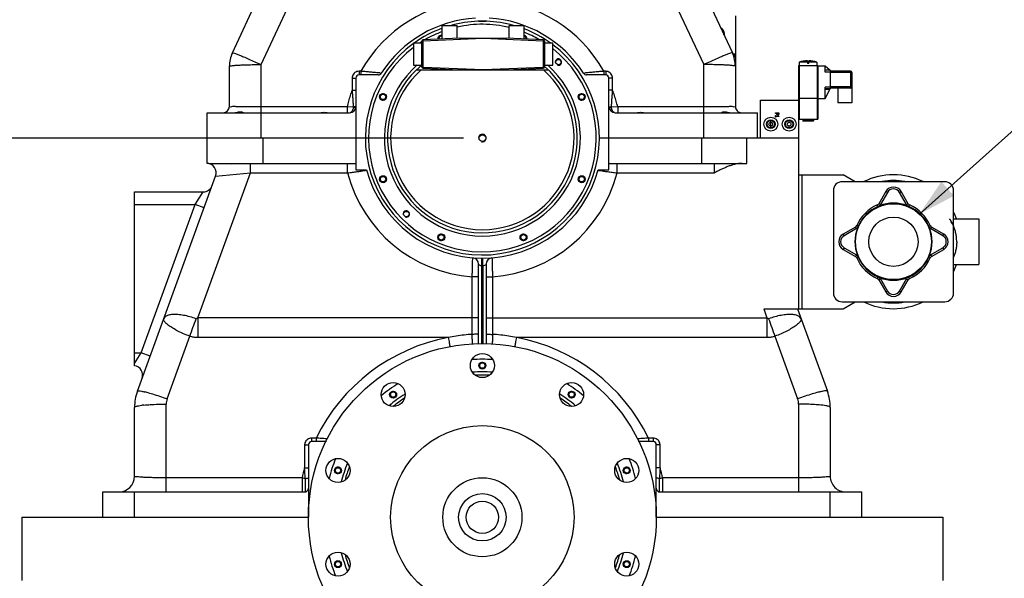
# Model space of a CAD drawing. Header units: millimetres. Extents: x 8 to 399, y 9 to 282.
# Tile 30 of 36: x 236 to 314, y 183 to 228. Entities that reach past the tile are written whole.
import ezdxf

# ---------------------------------------------------------------- set-up
doc = ezdxf.new("R2010")
doc.units = ezdxf.units.MM
doc.header["$LTSCALE"] = 23.1
doc.layers.get('0').update_dxf_attribs({"linetype": 'CONTINUOUS'})
doc.layers.add('02___PRT_ALL_AXES', color=7, linetype='CONTINUOUS')
doc.dimstyles.new('DIMSTYLE_1', dxfattribs={"dimtxt": 2.5, "dimasz": 3, "dimexe": 0.18, "dimexo": 0.0625, "dimgap": 0.09, "dimtad": 1, "dimlfac": 20, "dimdsep": 46, "dimtxsty": 'Standard', "dimblk": '_FILLED', "dimblk1": '_FILLED', "dimblk2": '_FILLED', "dimcen": 0.09, "dimadec": 0, "dimazin": 0, "dimtp": 0.01, "dimtm": 0.01, "dimtfac": 1, "dimtofl": 0, "dimtmove": 0, "dimatfit": 3, "dimldrblk": '_FILLED', "dimfxl": 0, "dimtolj": 1, "dimarcsym": 0})
doc.dimstyles.new('DIMSTYLE_2', dxfattribs={"dimtxt": 2.5, "dimasz": 3, "dimexe": 0.18, "dimexo": 0.0625, "dimgap": 0.09, "dimtad": 1, "dimdec": 0, "dimlfac": 20, "dimdsep": 46, "dimtxsty": 'Standard', "dimblk": '_FILLED', "dimblk1": '_FILLED', "dimblk2": '_FILLED', "dimcen": 0.09, "dimadec": 0, "dimazin": 0, "dimtfac": 1, "dimtdec": 0, "dimtofl": 0, "dimtmove": 0, "dimatfit": 3, "dimldrblk": '_FILLED', "dimfxl": 0, "dimtolj": 1, "dimarcsym": 0})
doc.dimstyles.get("Standard").update_dxf_attribs({"dimtxt": 2.5, "dimasz": 3, "dimexe": 0.18, "dimexo": 0.0625, "dimgap": 0.09, "dimtad": 1, "dimdsep": 46, "dimtxsty": 'Standard', "dimblk": '_FILLED', "dimblk1": '_FILLED', "dimblk2": '_FILLED', "dimcen": 0.09, "dimadec": 0, "dimazin": 0, "dimtol": 1, "dimtp": 0.01, "dimtm": 0.01, "dimtfac": 1, "dimtofl": 0, "dimtmove": 0, "dimatfit": 3, "dimldrblk": '_FILLED', "dimfxl": 0, "dimtolj": 1, "dimarcsym": 0})

# ---------------------------------------------------------------- blocks, each defined once
blk = doc.blocks.new('_FILLED')
at = {"color": 0, "linetype": 'ByBlock'}
blk.add_solid([(0, 0), (-1, 0.25), (-1, -0.25)], dxfattribs=at)
blk = doc.blocks.new('*D3')
at = {"color": 2, "linetype": 'Continuous'}
for p, q in [((291.224, 261.471), (214.729, 261.471)), ((217.729, 261.471), (217.729, 208.658)), ((217.729, 155.846), (217.729, 208.658)), ((256.924, 155.846), (214.729, 155.846))]:
    blk.add_line(p, q, dxfattribs=at)
at = {"color": 2, "linetype": 'Continuous', "xscale": 3, "yscale": 3, "zscale": 3}
for p, rotation in [((217.729, 261.471), 90), ((217.729, 155.846), 270)]:
    blk.add_blockref('_FILLED', p, dxfattribs=dict(at, rotation=rotation))
at = {"color": 2, "linetype": 'Continuous', "insert": (214.604, 208.658), "char_height": 2.5, "width": 10, "attachment_point": 2, "rotation": 90, "line_spacing_factor": 0.9}
blk.add_mtext('2112', dxfattribs=at)
blk = doc.blocks.new('*D17')
at = {"color": 2, "linetype": 'Continuous'}
for p, q in [((235.024, 188.221), (221.268, 188.221)), ((224.268, 188.221), (224.268, 172.033)), ((224.268, 155.846), (224.268, 172.033)), ((256.924, 155.846), (221.268, 155.846))]:
    blk.add_line(p, q, dxfattribs=at)
at = {"color": 2, "linetype": 'Continuous', "xscale": 3, "yscale": 3, "zscale": 3}
for p, rotation in [((224.268, 188.221), 90), ((224.268, 155.846), 270)]:
    blk.add_blockref('_FILLED', p, dxfattribs=dict(at, rotation=rotation))
at = {"color": 2, "linetype": 'Continuous', "insert": (221.143, 172.033), "char_height": 2.5, "width": 12.5, "attachment_point": 2, "rotation": 90, "line_spacing_factor": 0.9}
blk.add_mtext('647.5', dxfattribs=at)
blk = doc.blocks.new('*D18')
at = {"color": 2, "linetype": 'Continuous'}
for p, q in [((271.424, 218.221), (221.269, 218.221)), ((224.269, 218.221), (224.269, 203.221)), ((224.269, 188.221), (224.269, 203.221)), ((235.024, 188.221), (221.269, 188.221))]:
    blk.add_line(p, q, dxfattribs=at)
at = {"color": 2, "linetype": 'Continuous', "xscale": 3, "yscale": 3, "zscale": 3}
for p, rotation in [((224.269, 218.221), 90), ((224.269, 188.221), 270)]:
    blk.add_blockref('_FILLED', p, dxfattribs=dict(at, rotation=rotation))
at = {"color": 2, "linetype": 'Continuous', "insert": (221.144, 203.221), "char_height": 2.5, "width": 7.5, "attachment_point": 2, "rotation": 90, "line_spacing_factor": 0.9}
blk.add_mtext('600', dxfattribs=at)
blk = doc.blocks.new('*D19')
at = {"color": 2, "linetype": 'Continuous'}
for p, q in [((271.424, 243.221), (221.279, 243.221)), ((224.279, 243.221), (224.279, 230.721)), ((224.279, 218.221), (224.279, 230.721)), ((271.424, 218.221), (221.279, 218.221))]:
    blk.add_line(p, q, dxfattribs=at)
at = {"color": 2, "linetype": 'Continuous', "xscale": 3, "yscale": 3, "zscale": 3}
for p, rotation in [((224.279, 243.221), 90), ((224.279, 218.221), 270)]:
    blk.add_blockref('_FILLED', p, dxfattribs=dict(at, rotation=rotation))
at = {"color": 2, "linetype": 'Continuous', "insert": (221.154, 230.721), "char_height": 2.5, "width": 7.5, "attachment_point": 2, "rotation": 90, "line_spacing_factor": 0.9}
blk.add_mtext('500', dxfattribs=at)

msp = doc.modelspace()

# ---------------------------------------------------------------- linework, layer by layer
at = {"color": 7, "linetype": 'Continuous'}
for p, q in [((285.43826, 240.50946), (292.68973, 224.95864)), ((255.42396, 224.03293), (259.12414, 231.968)), ((286.72378, 231.968), (290.42396, 224.03293)), ((253.15819, 224.95864), (255.53313, 230.05172)), ((273.22396, 227.47077), (272.62396, 227.47077)), ((292.92396, 227.89577), (292.92396, 220.72077)), ((291.90297, 226.64577), (291.96838, 226.64577)), ((268.13646, 223.84169), (268.13646, 225.89985)), ((268.13646, 225.89985), (268.23646, 225.89985)), ((271.13646, 226.12077), (268.2323, 225.99976)), ((268.23646, 225.89985), (268.2323, 225.99976)), ((272.98646, 226.09776), (268.23646, 225.89985)), ((268.23646, 223.84169), (268.23646, 225.89985)), ((271.13646, 226.12077), (271.13646, 226.13327)), ((271.13646, 226.13327), (274.83646, 226.13327)), ((271.13646, 226.12077), (274.83646, 226.12077)), ((272.98646, 226.12077), (272.98646, 226.09776)), ((277.73646, 225.89985), (272.98646, 226.09776)), ((274.83646, 226.12077), (274.83646, 226.13327)), ((277.74062, 225.99976), (274.83646, 226.12077)), ((277.74062, 225.99976), (277.73646, 225.89985)), ((277.73646, 225.89985), (277.73646, 223.84169)), ((277.83646, 225.89985), (277.73646, 225.89985)), ((277.83646, 225.89985), (277.83646, 223.84169)), ((253.67008, 224.80057), (253.73089, 224.77585)), ((292.17784, 224.80057), (292.11703, 224.77585)), ((292.71365, 224.89577), (292.92396, 224.89577)), ((292.82396, 224.89577), (292.82396, 224.59643)), ((298.62396, 224.22077), (297.97896, 224.22077)), ((298.62396, 224.34329), (298.62396, 224.12829)), ((298.73396, 224.12829), (298.73396, 224.34329)), ((299.37896, 224.22077), (298.73396, 224.22077)), ((252.92396, 220.72077), (252.92396, 223.90209)), ((253.46931, 223.98367), (253.51954, 223.9865)), ((255.42396, 218.22077), (255.42396, 224.03293)), ((263.17396, 223.50507), (263.17396, 223.22077)), ((263.31978, 223.50507), (263.17396, 223.50507)), ((263.31978, 223.50507), (263.31978, 223.22077)), ((267.71915, 223.62077), (278.12876, 223.62077)), ((268.13646, 223.84169), (268.23646, 223.84169)), ((268.2323, 223.74177), (268.23646, 223.84169)), ((268.2323, 223.74177), (271.13646, 223.62077)), ((268.23646, 223.84169), (272.98646, 223.64377)), ((272.98646, 223.64377), (277.73646, 223.84169)), ((272.98646, 223.62077), (272.98646, 223.64377)), ((274.83646, 223.62077), (277.74062, 223.74177)), ((277.73646, 223.84169), (277.74062, 223.74177)), ((277.83646, 223.84169), (277.73646, 223.84169)), ((282.52814, 223.50507), (282.52814, 223.22077)), ((282.67396, 223.50507), (282.52814, 223.50507)), ((282.67396, 223.50507), (282.67396, 223.22077)), ((290.42396, 218.22077), (290.42396, 224.03293)), ((292.37861, 223.98367), (292.32838, 223.9865)), ((297.92396, 223.97077), (299.43396, 223.97077)), ((297.92396, 223.97077), (297.92396, 204.72077)), ((297.97396, 223.97077), (297.97396, 219.72077)), ((298.73396, 224.12829), (298.62396, 224.12829)), ((299.38396, 223.97077), (299.38396, 219.72077)), ((299.43396, 223.97077), (299.43396, 219.72077)), ((299.43396, 223.94077), (300.03396, 223.94077)), ((300.03396, 223.43077), (300.03396, 223.94077)), ((300.03396, 223.94077), (300.41396, 223.58077)), ((300.03396, 223.63077), (300.36118, 223.63077)), ((300.41396, 223.58077), (300.03396, 223.58077)), ((300.41396, 223.43077), (300.03396, 223.43077)), ((300.41396, 223.58077), (300.41396, 222.11077)), ((302.02396, 223.52077), (300.41396, 223.52077)), ((302.12396, 223.42077), (300.41396, 223.42077)), ((302.02396, 223.52077), (302.02396, 222.17077)), ((302.12396, 223.42077), (302.12396, 222.27077)), ((262.62396, 222.95507), (262.62396, 222.00371)), ((262.92396, 222.97077), (262.92396, 215.72077)), ((264.68078, 223.22077), (263.17396, 223.22077)), ((282.67396, 223.22077), (281.16714, 223.22077)), ((282.92396, 215.72077), (282.92396, 222.97077)), ((283.22396, 222.00371), (283.22396, 222.95507)), ((300.41396, 222.26077), (300.03396, 222.26077)), ((300.03396, 221.34077), (300.03396, 222.26077)), ((300.41396, 222.11077), (300.03396, 222.11077)), ((300.03396, 221.34077), (300.41396, 222.11077)), ((300.38928, 222.06077), (300.03396, 222.06077)), ((302.12396, 222.27077), (300.41396, 222.27077)), ((302.02396, 222.17077), (300.41396, 222.17077)), ((294.92396, 221.22077), (297.92396, 221.22077)), ((294.92396, 218.22077), (294.92396, 221.22077)), ((297.97396, 221.37077), (299.38396, 221.37077)), ((299.43396, 221.34077), (300.03396, 221.34077)), ((255.42396, 220.6946), (255.24164, 220.69474)), ((262.22417, 220.6946), (255.42396, 220.6946)), ((262.22417, 220.6946), (262.22417, 220.22077)), ((262.71734, 220.65714), (262.22417, 220.6946)), ((283.62375, 220.6946), (283.13057, 220.65717)), ((283.62375, 220.6946), (283.62375, 220.22077)), ((290.42396, 220.6946), (283.62375, 220.6946)), ((290.60627, 220.69474), (290.42396, 220.6946)), ((251.17396, 216.21931), (251.17396, 220.22077)), ((251.17396, 220.22077), (262.42396, 220.22077)), ((283.42396, 220.22077), (294.67396, 220.22077)), ((294.67396, 218.22077), (294.67396, 220.22077)), ((295.72396, 219.03464), (295.72396, 219.60689)), ((296.10562, 220.21008), (296.35562, 220.21008)), ((296.10562, 220.17685), (296.10562, 220.21008)), ((296.19881, 220.17685), (296.10562, 220.17685)), ((296.10562, 220.00789), (296.13114, 220.00789)), ((296.10562, 219.88593), (296.10562, 220.00789)), ((296.13114, 219.88593), (296.10562, 219.88593)), ((296.13114, 220.00789), (296.13114, 219.96251)), ((296.13114, 219.96251), (296.29869, 219.96251)), ((296.35643, 219.9303), (296.13114, 219.9303)), ((296.13114, 219.9303), (296.13114, 219.88593)), ((296.19881, 220.14869), (296.19881, 220.17685)), ((296.32685, 220.17685), (296.22717, 220.17685)), ((296.22717, 220.17685), (296.22717, 220.15416)), ((296.29869, 220.00789), (296.32158, 220.00789)), ((296.29869, 219.96251), (296.29869, 220.00789)), ((296.32685, 220.1493), (296.32685, 220.17685)), ((296.35562, 220.21008), (296.35562, 220.14727)), ((296.35643, 219.95623), (296.35643, 219.9303)), ((297.17396, 219.47077), (297.17396, 219.60689)), ((297.92396, 219.72077), (299.43396, 219.72077)), ((299.10396, 219.59577), (298.25396, 219.59577)), ((298.27896, 219.57077), (298.25396, 219.59577)), ((299.07896, 219.57077), (298.27896, 219.57077)), ((299.07896, 219.57077), (299.10396, 219.59577)), ((297.17396, 219.03464), (297.17396, 219.17077)), ((263.68651, 218.22077), (251.17396, 218.22077)), ((255.58374, 216.22077), (255.58374, 218.22077)), ((297.92396, 218.22077), (282.16124, 218.22077)), ((290.26418, 216.22077), (290.26418, 218.22077)), ((293.83097, 216.22077), (293.83097, 218.22077)), ((251.30806, 216.22077), (262.92396, 216.22077)), ((254.58495, 215.47077), (254.58495, 216.22077)), ((262.27325, 215.47077), (262.27325, 216.22077)), ((262.92396, 215.72077), (263.75881, 215.72077)), ((282.07566, 215.67199), (282.12621, 215.66471)), ((282.08911, 215.72077), (282.92396, 215.72077)), ((282.92396, 216.22077), (293.83097, 216.22077)), ((283.57466, 215.47077), (283.57466, 216.22077)), ((291.26296, 215.47077), (291.26296, 216.22077)), ((245.64926, 198.19109), (251.83218, 215.21473)), ((250.42131, 204.00688), (254.5851, 215.47077)), ((251.83217, 215.2147), (254.58511, 215.47078)), ((254.5851, 215.47077), (262.27326, 215.47077)), ((283.57466, 215.47077), (291.26296, 215.47077)), ((297.92396, 215.32077), (301.44196, 215.32077)), ((298.17396, 215.32077), (298.17396, 204.72077)), ((302.39459, 214.77077), (301.44196, 215.32077)), ((300.67396, 214.07077), (300.67396, 205.97077)), ((309.47396, 214.77077), (301.37396, 214.77077)), ((310.17396, 205.97077), (310.17396, 214.07077)), ((245.42396, 200.21297), (245.42396, 213.97077)), ((245.42396, 213.97077), (250.85484, 213.97077)), ((250.21926, 212.97079), (250.85484, 213.97077)), ((304.81774, 213.99577), (304.2604, 213.03042)), ((304.94764, 213.92077), (304.3903, 212.95542)), ((304.94764, 213.92077), (304.81774, 213.99577)), ((305.90027, 213.92077), (306.03018, 213.99577)), ((306.45762, 212.95542), (305.90027, 213.92077)), ((306.58752, 213.03042), (306.03018, 213.99577)), ((245.42396, 212.97077), (250.21925, 212.97079)), ((245.9517, 201.22079), (250.21925, 212.97079)), ((250.92419, 212.71473), (250.21924, 212.97077)), ((304.21514, 212.76645), (304.14462, 212.92661)), ((304.3903, 212.95542), (304.2604, 213.03042)), ((304.31632, 212.86253), (304.33448, 212.81595)), ((306.45762, 212.95542), (306.58752, 213.03042)), ((306.5316, 212.86253), (306.51344, 212.81595)), ((306.63278, 212.76645), (306.70329, 212.92661)), ((302.41431, 211.18433), (301.44896, 210.62698)), ((302.48931, 211.05443), (301.52396, 210.49708)), ((302.48931, 211.05443), (302.41431, 211.18433)), ((302.59119, 211.26793), (302.51811, 211.3001)), ((302.58219, 211.1284), (302.62878, 211.11025)), ((302.63824, 211.24721), (302.67828, 211.22959)), ((308.16964, 211.22959), (308.3298, 211.3001)), ((308.26573, 211.1284), (308.21914, 211.11025)), ((308.35861, 211.05443), (308.43361, 211.18433)), ((309.32396, 210.49708), (308.35861, 211.05443)), ((309.39896, 210.62698), (308.43361, 211.18433)), ((301.52396, 210.49708), (301.44896, 210.62698)), ((309.32396, 210.49708), (309.39896, 210.62698)), ((301.52396, 209.54445), (301.44896, 209.41455)), ((301.44896, 209.41455), (302.41431, 208.8572)), ((301.52396, 209.54445), (302.48931, 208.98711)), ((308.35861, 208.98711), (309.32396, 209.54445)), ((308.43361, 208.8572), (309.39896, 209.41455)), ((309.32396, 209.54445), (309.39896, 209.41455)), ((272.87396, 208.13479), (272.87646, 208.72089)), ((272.97396, 208.13479), (272.97146, 208.72085)), ((302.48931, 208.98711), (302.41431, 208.8572)), ((302.51811, 208.74143), (302.67828, 208.81195)), ((302.58219, 208.91313), (302.62878, 208.93129)), ((308.16964, 208.81195), (308.3298, 208.74143)), ((308.26573, 208.91313), (308.21914, 208.93129)), ((308.35861, 208.98711), (308.43361, 208.8572)), ((272.62396, 201.94828), (272.62396, 208.25282)), ((272.87395, 201.97077), (272.87393, 208.13479)), ((272.97398, 208.13479), (272.97397, 201.97077)), ((273.22396, 208.25282), (273.22396, 201.94828)), ((272.12396, 202.69242), (272.12396, 207.2499)), ((272.62396, 207.2499), (272.12396, 207.2499)), ((273.22396, 207.2499), (273.72396, 207.2499)), ((273.72396, 207.2499), (273.72396, 202.69242)), ((304.14462, 207.11492), (304.21514, 207.27509)), ((304.3903, 207.08612), (304.2604, 207.01112)), ((304.31632, 207.179), (304.33448, 207.22559)), ((304.3903, 207.08612), (304.94764, 206.12077)), ((305.90027, 206.12077), (306.45762, 207.08612)), ((306.45762, 207.08612), (306.58752, 207.01112)), ((306.5316, 207.179), (306.51344, 207.22559)), ((306.70329, 207.11492), (306.63278, 207.27509)), ((304.2604, 207.01112), (304.81774, 206.04577)), ((306.03018, 206.04577), (306.58752, 207.01112)), ((304.94764, 206.12077), (304.81774, 206.04577)), ((305.90027, 206.12077), (306.03018, 206.04577)), ((301.37396, 205.27077), (309.47396, 205.27077)), ((301.44196, 204.72077), (302.39459, 205.27077)), ((250.42131, 204.00688), (250.42131, 202.43896)), ((272.62396, 204.00688), (250.42131, 204.00688)), ((273.22396, 204.00688), (295.4266, 204.00688)), ((295.16732, 204.72077), (301.44196, 204.72077)), ((295.16732, 204.72077), (295.4266, 204.00688)), ((295.4266, 204.00688), (295.4266, 202.43896)), ((297.82711, 204.72077), (300.19868, 198.19103)), ((247.99905, 197.59891), (249.79545, 202.545)), ((270.23128, 202.43896), (250.42131, 202.43896)), ((295.4266, 202.43896), (275.61663, 202.43896)), ((296.05247, 202.545), (297.84887, 197.59891)), ((245.42396, 201.22077), (245.9517, 201.22079)), ((245.42396, 200.39049), (245.9517, 201.22079)), ((246.65663, 200.96473), (245.95169, 201.22077)), ((247.92396, 190.22077), (247.92396, 197.17218)), ((297.92396, 197.17218), (297.92396, 190.22077)), ((245.42396, 191.47077), (245.42396, 196.91079)), ((300.42396, 196.91086), (300.42396, 191.47077)), ((258.87396, 193.93941), (258.87396, 192.12452)), ((259.17396, 193.97077), (259.17396, 188.22077)), ((259.42396, 194.48941), (259.42396, 194.22077)), ((259.78606, 194.48941), (259.42396, 194.48941)), ((260.59473, 194.22077), (259.42396, 194.22077)), ((259.78606, 194.48941), (259.78606, 194.22077)), ((286.42396, 194.22077), (285.25319, 194.22077)), ((286.42396, 194.48941), (286.06186, 194.48941)), ((286.06186, 194.48941), (286.06186, 194.22077)), ((286.42396, 194.48941), (286.42396, 194.22077)), ((286.67396, 188.22077), (286.67396, 193.97077)), ((286.97396, 192.12452), (286.97396, 193.93941)), ((258.67063, 191.34011), (247.92396, 191.34011)), ((258.67063, 191.34011), (258.67063, 190.22077)), ((297.92396, 191.34011), (287.17729, 191.34011)), ((287.17729, 191.34011), (287.17729, 190.22077)), ((242.92396, 188.22077), (242.92396, 190.22077)), ((242.92396, 190.22077), (258.87396, 190.22077)), ((245.42396, 188.22077), (245.42396, 190.22077)), ((286.97396, 190.22077), (302.92396, 190.22077)), ((300.42396, 188.22077), (300.42396, 190.22077)), ((302.92396, 188.22077), (302.92396, 190.22077)), ((236.52396, 188.22077), (236.52396, 183.22077)), ((236.52396, 188.22077), (259.17396, 188.22077)), ((286.67396, 188.22077), (309.32396, 188.22077)), ((309.32396, 188.22077), (309.32396, 183.22077))]:
    msp.add_line(p, q, dxfattribs=at)
at = {"color": 2, "linetype": 'Continuous'}
for p, q in [((272.62396, 227.46022), (272.62396, 227.47077)), ((273.22396, 227.4608), (273.22396, 227.47077)), ((291.87969, 226.69577), (291.94169, 226.69577))]:
    msp.add_line(p, q, dxfattribs=at)
at = {"color": 7, "linetype": 'Continuous'}
for points in [[(262.71734, 220.65714), (262.71808, 220.66987), (262.71782, 220.68237)], [(283.13002, 220.68671), (283.12984, 220.66986), (283.13057, 220.65717)]]:
    msp.add_lwpolyline(points, dxfattribs=at)
for centre, radius in [((295.72396, 219.32077), 0.55), ((295.72396, 219.32077), 0.3425), ((295.72396, 219.32077), 0.28613), ((297.17396, 219.32077), 0.55), ((297.17396, 219.32077), 0.3425), ((297.17396, 219.32077), 0.28613), ((295.72396, 219.32077), 0.15), ((297.17396, 219.32077), 0.15), ((272.92396, 218.22077), 0.2625), ((305.42396, 210.02077), 1.95), ((272.92396, 188.22077), 3.125), ((272.92396, 188.22077), 1.875)]:
    msp.add_circle(centre, radius, dxfattribs=at)
for centre, radius, start, end in [((272.92397, 218.14225), 11.00001, 93.1268183, 150.8217533), ((272.92395, 218.14225), 11.00001, 29.1782484, 86.8731813), ((272.92396, 218.22077), 9.5, 93.2608491, 147.260773), ((272.92396, 218.22077), 9.5, 32.739227, 86.7392331), ((272.92396, 218.22077), 9, 110.6990311, 119.8923415), ((272.92396, 218.22077), 9, 76.4462638, 102.7436631), ((272.92396, 218.22077), 9, 60.183378, 68.4508198), ((272.92396, 218.22077), 9, 122.1371686, 123.1051822), ((268.23646, 225.89985), 0.1, 92.385944, 180), ((277.73646, 225.89985), 0.1, 0, 87.614056), ((272.92396, 218.22077), 9, 127.2000214, 51.8048784), ((255.42396, 223.90209), 2.5, 155, 180), ((290.42396, 223.90209), 2.5, 0, 25), ((272.92396, 218.22077), 7.75, 131.6452977, 48.3565479), ((272.92396, 218.22077), 7.5, 129.6528042, 48.9902691), ((272.92396, 218.22077), 7.25, 131.855708, 48.144292), ((268.23646, 223.84169), 0.1, 180, 267.614056), ((277.73646, 223.84169), 0.1, 272.385944, 360), ((302.02396, 223.42077), 0.1, 0, 90), ((263.17396, 222.97077), 0.25, 90, 180), ((264.68078, 223.52077), 0.3, 270, 327.260773), ((281.16714, 223.52077), 0.3, 212.739227, 270), ((282.67396, 222.97077), 0.25, 0, 90), ((302.02396, 222.27077), 0.1, 270, 360), ((252.42396, 220.72077), 0.5, 270, 360), ((262.42396, 220.72077), 0.5, 270, 360), ((283.42396, 220.72077), 0.5, 180, 270), ((293.42393, 220.72077), 0.5, 180, 270.003266), ((296.28315, 220.13268), 0.0828, 214.4815973, 218.4960695), ((296.28937, 220.13773), 0.09082, 218.549367, 224.6274059), ((251.31153, 209.80337), 6.4174, 90.0083929, 91.2283227), ((251.12727, 215.47077), 0.74999, 340.0383651, 86.430578), ((253.36147, 215.47077), 0.75, 107.5112322, 115.0054981), ((253.8558, 284.36816), 69.40821, 278.0480688, 278.2071938), ((272.92396, 218.22077), 9.5, 195.2575233, 344.7424767), ((292.05301, 284.79634), 69.8407, 261.8285912, 261.9516389), ((272.92396, 218.22077), 11, 194.4775135, 265.8293521), ((272.92396, 218.22077), 11, 274.1706479, 345.5224865), ((250.85484, 214.72077), 0.75, 270, 340.0391746), ((250.85482, 214.72071), 0.74998, 270.0015328, 305.022766), ((301.37396, 214.07077), 0.7, 90, 180), ((305.42396, 213.64577), 0.7, 30, 150), ((305.42396, 213.64577), 0.55, 30, 150), ((309.47396, 214.07077), 0.7, 0, 90), ((305.42396, 210.02077), 3.175, 113.7620885, 156.2379115), ((305.42396, 210.02077), 3.04375, 113.7620885, 156.239388), ((304.04389, 213.15542), 0.25, 293.7620885, 330), ((303.24826, 214.96028), 2.3537, 293.7848022, 295.3057439), ((302.68918, 216.13497), 3.65465, 295.3576598, 296.4378299), ((305.42396, 210.02077), 3.05, 68.7056367, 111.2943633), ((304.04389, 213.15542), 0.4, 312.9281192, 330), ((306.80403, 213.15542), 0.4, 210, 227.071881), ((308.57143, 216.975), 4.59056, 243.6179526, 244.0579193), ((307.88126, 215.55647), 3.01305, 244.0593529, 244.7045806), ((306.80403, 213.15542), 0.25, 210, 246.2379115), ((307.599, 214.95883), 2.35211, 244.700518, 246.2156195), ((305.42396, 210.02077), 3.04375, 23.7620885, 66.2379115), ((305.42396, 210.02077), 3.175, 23.7620885, 66.2379115), ((305.42396, 210.02077), 3.05, 158.7056366, 201.294363), ((302.28931, 211.40084), 0.25, 300, 336.2379115), ((302.28931, 211.40084), 0.4, 300, 317.0718814), ((298.64795, 213.08069), 4.392, 333.6080901, 334.1349216), ((297.65963, 200.04912), 12.25487, 66.0303107, 66.270671), ((300.07588, 212.38805), 2.80495, 334.1412037, 335.0504416), ((300.54373, 212.16991), 2.28874, 335.061287, 336.2229602), ((310.40317, 212.21449), 2.3973, 203.7962859, 205.4934815), ((311.69509, 212.8325), 3.82942, 205.5201131, 206.4233289), ((305.42396, 210.02077), 3.05, 338.7056372, 21.294363), ((308.55861, 211.40084), 0.4, 222.9281217, 240), ((308.55861, 211.40084), 0.25, 203.7620885, 240), ((301.79896, 210.02077), 0.7, 120, 240.0080914), ((301.79896, 210.02077), 0.55, 120, 240), ((309.04896, 210.02077), 0.55, 300, 60), ((309.04896, 210.02077), 0.7, 300, 60), ((272.12396, 208.25281), 0.5, 0.0007993, 85.4116932), ((273.72396, 208.25282), 0.5, 94.5885657, 180), ((302.28931, 208.6407), 0.25, 23.7620885, 60), ((302.28931, 208.6407), 0.4, 42.9281217, 60), ((305.42396, 210.02077), 3.175, 203.7620885, 246.2379115), ((299.15642, 207.21081), 3.82542, 25.5151966, 26.4235727), ((300.44615, 207.82768), 2.39575, 23.795828, 25.4873887), ((305.42396, 210.02077), 3.04375, 203.7620885, 246.2379115), ((305.42396, 210.02077), 3.04375, 293.7620885, 336.2379115), ((305.42396, 210.02077), 3.175, 293.7620885, 336.2379115), ((310.2995, 207.87392), 2.28353, 155.1390735, 156.2303043), ((310.71637, 207.6799), 2.74333, 154.1831519, 155.1228359), ((312.12639, 206.9971), 4.30997, 153.6050276, 154.1752766), ((308.55861, 208.6407), 0.4, 120, 137.071877), ((308.55861, 208.6407), 0.25, 120, 156.2379115), ((272.92396, 218.13931), 10.00464, 269.7135116, 270.2864696), ((304.04389, 206.88612), 0.25, 30, 66.2379115), ((303.24892, 205.08271), 2.35211, 64.700518, 66.2156195), ((302.96666, 204.48506), 3.01305, 64.0593529, 64.7045806), ((302.27648, 203.06654), 4.59056, 63.6179526, 64.0579193), ((304.04389, 206.88612), 0.4, 30, 47.071881), ((305.42396, 210.02077), 3.05, 248.7056367, 291.2943633), ((306.80403, 206.88612), 0.4, 132.9281192, 150), ((308.15874, 203.90656), 3.65465, 115.3576598, 116.4378299), ((306.80403, 206.88612), 0.25, 113.7620885, 150), ((307.59966, 205.08126), 2.3537, 113.7848022, 115.3057439), ((301.37396, 205.97077), 0.7, 180, 270), ((305.42396, 206.39577), 0.7, 210, 330.0075413), ((305.42396, 206.39577), 0.55, 210, 330), ((309.47396, 205.97077), 0.7, 270, 360), ((-143.03296, 346.00264), 418.20361, 339.9382297, 340.1401385), ((688.77249, 345.96328), 418.0883, 199.8598341, 200.0617983), ((272.92397, 188.06397), 14.62501, 100.6095408, 153.9378244), ((272.92396, 188.06398), 14.625, 26.062152, 79.390485), ((245.3161, 199.47077), 0.75, 340.0389568, 81.7313175), ((272.92396, 188.22077), 11.5, 86.1382818, 93.8588693), ((272.92396, 188.22077), 11.25, 87.2057808, 92.7987881), ((249.17396, 196.91086), 3.75, 160.0381082, 180.0010806), ((244.43125, 190.40559), 7.94579, 75.9045023, 76.7874136), ((272.92396, 188.22077), 11.5, 122.1169904, 129.8664373), ((272.92396, 188.22077), 11.5, 50.1302524, 57.8834118), ((301.41667, 190.40558), 7.9458, 103.2125888, 104.0955029), ((296.67396, 196.91086), 3.75, 359.9989378, 19.9619097), ((246.96511, 189.46115), 7.67723, 96.0482769, 97.2123539), ((249.17394, 197.17219), 1.24998, 160.0390091, 180.0001655), ((272.92396, 188.22077), 11.25, 123.2020895, 128.7810478), ((272.92396, 188.22077), 11.25, 51.2170393, 56.8056), ((296.67398, 197.17219), 1.24998, 359.9998349, 19.9609905), ((298.8828, 189.46116), 7.67722, 82.7876464, 83.9517178), ((259.42396, 193.97077), 0.25, 90, 180), ((286.42396, 193.97077), 0.25, 0, 90), ((272.92396, 188.22077), 11.5, 158.1179731, 165.87056), ((272.92396, 188.22077), 11.5, 14.1249624, 21.8762823), ((272.91599, 188.06607), 14.61676, 163.8795519, 167.0563846), ((178.01838, 186.8113), 81.02996, 3.1715038, 3.7596463), ((272.92396, 188.22077), 11.25, 159.2122233, 164.7822887), ((272.92396, 188.22077), 11.25, 15.2189201, 20.7901837), ((367.8403, 186.81066), 81.04075, 176.2404005, 176.8284658), ((272.93035, 188.06567), 14.61838, 12.9437401, 16.1202266), ((244.17399, 191.47077), 1.24999, 270, 360), ((262.33772, 210.90708), 19.90764, 259.3852025, 260.1269488), ((283.50977, 210.90937), 19.90997, 279.8731427, 280.6148017), ((301.67393, 191.47077), 1.24999, 180, 270.0012892), ((258.87396, 190.52077), 0.3, 270, 360), ((286.97396, 190.52077), 0.3, 180, 270), ((272.92396, 188.22077), 11.5, 194.1249624, 201.8762823), ((272.92396, 188.22077), 11.25, 195.2173424, 200.7901837), ((272.92396, 188.22077), 11.25, 339.2143033, 344.7822887), ((272.92396, 188.22077), 11.5, 338.1179731, 345.87056)]:
    msp.add_arc(centre, radius, start, end, dxfattribs=at)
at = {"color": 2, "linetype": 'Continuous'}
for centre, radius, start, end in [((291.42396, 226.39577), 0.65, 351.1606135, 58.8490441), ((269.67115, 226.07374), 0.25, 74.8535715, 185.6008944), ((276.17677, 226.07374), 0.25, 355.5933159, 76.1839937), ((278.93437, 224.23117), 0.25, 255, 195), ((265.07098, 221.47358), 0.25, 255, 195), ((280.77693, 221.47358), 0.25, 255, 195), ((272.92396, 218.22077), 0.3, 255, 195), ((265.07098, 214.96796), 0.25, 255, 195), ((280.77693, 214.96796), 0.25, 255, 195), ((266.91355, 212.21036), 0.25, 255, 195), ((269.67115, 210.36779), 0.25, 255, 195), ((276.17677, 210.36779), 0.25, 255, 195), ((272.92396, 200.22077), 0.25, 255, 195), ((265.87054, 197.92897), 0.25, 255, 195), ((279.97738, 197.92897), 0.25, 255, 195), ((261.51128, 191.92897), 0.25, 255, 195), ((284.33664, 191.92897), 0.25, 255, 195), ((261.51128, 184.51256), 0.25, 255, 195), ((284.33664, 184.51256), 0.25, 255, 195)]:
    msp.add_arc(centre, radius, start, end, dxfattribs=at)
at = {"color": 7, "linetype": 'Continuous'}
for points, start_tangent, end_tangent in [([(253.15819, 224.95864), (253.22441, 224.95648), (253.39786, 224.90292), (253.67008, 224.80057)], (0.42261826, 0.90630779), (0.92619718, -0.37703951)), ([(292.68973, 224.95864), (292.62351, 224.95648), (292.45006, 224.90292), (292.17784, 224.80057)], (-0.42261826, 0.90630779), (-0.92619718, -0.37703951)), ([(253.73089, 224.77585), (254.0278, 224.65441), (254.45358, 224.47159), (254.92665, 224.26101), (255.42396, 224.03293)], (0.92653591, -0.37620633), (0.90675088, -0.42166674)), ([(292.11703, 224.77585), (291.82011, 224.65441), (291.39433, 224.47159), (290.92126, 224.26101), (290.42396, 224.03293)], (-0.92653591, -0.37620633), (-0.90675088, -0.42166674)), ([(252.92396, 223.90209), (252.98661, 223.9312), (253.17147, 223.95886), (253.46931, 223.98367)], (0, 1), (0.99840582, 0.05644313)), ([(253.51954, 223.9865), (253.86516, 224.00439), (254.3392, 224.01998), (254.86763, 224.02965), (255.42396, 224.03293)], (0.99841985, 0.0561944), (1, 0)), ([(263.17396, 223.50507), (263.00397, 223.47813), (262.85085, 223.40015), (262.72916, 223.27855), (262.65109, 223.12563), (262.62396, 222.95507)], (-0.99999999, -0.00010724), (-0.00009552, -1)), ([(264.93312, 223.35852), (264.78054, 223.36954), (264.5928, 223.38695), (264.33408, 223.41148), (264.01404, 223.44164), (263.65543, 223.47478), (263.31978, 223.50507)], (-0.55876436, -0.82932646), (-0.9960472, 0.08882551)), ([(282.52814, 223.50507), (282.1861, 223.4742), (281.8231, 223.44063), (281.50494, 223.41063), (281.24995, 223.38646), (281.0651, 223.36934), (280.91479, 223.35852)], (-0.9960472, -0.08882548), (-0.5581175, 0.82976193)), ([(283.22396, 222.95507), (283.19694, 223.12533), (283.11876, 223.27855), (282.99707, 223.40013), (282.84426, 223.47801), (282.67396, 223.50507)], (-0.00009971, 1), (-1, 0.00009843)), ([(292.32838, 223.9865), (291.98275, 224.00439), (291.50872, 224.01998), (290.98029, 224.02965), (290.42396, 224.03293)], (-0.99841985, 0.0561944), (-1, 0)), ([(292.92396, 223.90209), (292.86131, 223.9312), (292.67644, 223.95886), (292.37861, 223.98367)], (0, 1), (-0.99840582, 0.05644313)), ([(262.62396, 222.95507), (262.73876, 222.95626), (262.83609, 222.95966), (262.92396, 222.97077)], (1, 0), (0, 1)), ([(283.22396, 222.95507), (283.10915, 222.95626), (283.01183, 222.95966), (282.92396, 222.97077)], (-1, 0), (0, 1)), ([(262.62396, 222.00371), (262.47425, 221.5779), (262.34078, 221.14166), (262.22417, 220.6946)], (-0.35103588, -0.93636201), (-0.2320379, -0.97270675)), ([(262.62395, 222.0037), (262.64744, 221.70286), (262.6712, 221.38278), (262.69483, 221.04282), (262.71782, 220.68237)], (0.07950652, -0.99683435), (0.06049214, -0.99816867)), ([(262.62396, 222.0036), (262.73876, 222.0048), (262.83609, 222.0082), (262.92396, 222.01931)], (1, -0.0000122), (-0.00001492, 1)), ([(283.22396, 222.0036), (283.10915, 222.0048), (283.01183, 222.0082), (282.92396, 222.01931)], (-1, 0.00000012), (0.00001538, 1)), ([(283.13002, 220.68671), (283.15297, 221.04104), (283.17671, 221.38268), (283.2005, 221.7032), (283.22396, 222.00369)], (0.06056056, 0.99816453), (0.07950719, 0.99683429)), ([(283.62375, 220.6946), (283.50706, 221.14191), (283.37358, 221.57815), (283.22396, 222.00371)], (-0.23203834, 0.97270664), (-0.3510359, 0.936362)), ([(255.24164, 220.69474), (254.86825, 220.69525), (254.33978, 220.69719), (253.86596, 220.7003), (253.47011, 220.70444), (253.17201, 220.7094), (252.92396, 220.72077)], (-0.99999911, 0.00133104), (-0.00550864, 0.99998483)), ([(262.71735, 220.65719), (262.69774, 220.53938), (262.66667, 220.446), (262.6252, 220.36568), (262.57262, 220.2974), (262.50549, 220.24407), (262.46711, 220.22758)], (-0.08388095, -0.99647578), (-0.9562714, -0.29248077)), ([(262.82219, 220.64955), (262.71735, 220.65719)], (-0.98338724, 0.18152005), (-0.99542688, 0.09552659)), ([(262.82529, 220.69101), (262.71781, 220.68265)], (-0.99995231, -0.00976621), (-0.99903439, -0.04393495)), ([(262.89422, 220.63832), (262.82219, 220.64955)], (-0.99884578, -0.04803228), (-0.98338724, 0.18152005)), ([(262.92396, 220.72077), (262.82529, 220.69101)], (0, -1), (-0.99995231, -0.00976621)), ([(262.91925, 220.65385), (262.89422, 220.63832)], (-0.25648267, -0.96654883), (-0.99884578, -0.04803228)), ([(282.92396, 220.72077), (283.02262, 220.69101)], (0, -1), (0.99994992, -0.01000807)), ([(282.92866, 220.65385), (282.95369, 220.63832)], (0.25659067, -0.96652017), (0.99884563, -0.04803554)), ([(282.95369, 220.63832), (283.02573, 220.64955)], (0.99884563, -0.04803554), (0.98338765, 0.18151787)), ([(283.02262, 220.69101), (283.1295, 220.68268)], (0.99994992, -0.01000807), (0.99902057, -0.04424809)), ([(283.02573, 220.64955), (283.13057, 220.65719)], (0.98338765, 0.18151787), (0.9954263, 0.09553261)), ([(283.38081, 220.22758), (283.34243, 220.24407), (283.2753, 220.2974), (283.22272, 220.36568), (283.18125, 220.446), (283.15018, 220.53938), (283.13057, 220.65719)], (-0.95626935, 0.2924875), (-0.08388413, 0.99647552)), ([(292.92396, 220.72077), (292.6759, 220.7094), (292.37781, 220.70444), (291.98195, 220.7003), (291.50813, 220.69719), (290.97967, 220.69525), (290.60627, 220.69474)], (-0.00550785, -0.99998483), (-0.99999911, -0.00133104)), ([(296.2149, 220.0858), (296.19881, 220.14869)], (-0.56592884, 0.82445409), (0, 1)), ([(296.23972, 220.06249), (296.22474, 220.07394)], (-0.86902363, 0.49477059), (-0.70007141, 0.71407284)), ([(296.22717, 220.15416), (296.24216, 220.10088)], (0, -1), (0.72413793, -0.68965517)), ([(296.28025, 220.05206), (296.23972, 220.06249)], (-1, 0), (-0.86902363, 0.49477059)), ([(296.24216, 220.10088), (296.26523, 220.08805)], (0.70710678, -0.70710678), (0.97743659, -0.21122905)), ([(296.26523, 220.08805), (296.27924, 220.0867)], (0.97743659, -0.21122905), (1, 0)), ([(296.27924, 220.0867), (296.31733, 220.10473)], (1, 0), (0.5547002, 0.83205029)), ([(296.3243, 220.06526), (296.28025, 220.05206)], (-0.80319849, -0.5957115), (-1, 0)), ([(296.31733, 220.10473), (296.32685, 220.1493)], (0.5547002, 0.83205029), (0, 1)), ([(296.32158, 220.00789), (296.35643, 219.95623)], (0, -1), (0.99681528, -0.07974522)), ([(296.34002, 220.08184), (296.3243, 220.06526)], (-0.56296509, -0.82648067), (-0.80319849, -0.5957115)), ([(296.35562, 220.14727), (296.34002, 220.08184)], (0, -1), (-0.57065662, -0.82118879)), ([(262.27325, 215.47077), (262.66327, 215.52038), (263.02592, 215.5682), (263.33617, 215.61042), (263.57322, 215.64355)], (0.99230478, 0.12381932), (0.99014915, 0.14001666)), ([(282.2747, 215.64355), (282.51175, 215.61042), (282.82199, 215.5682), (283.18465, 215.52038), (283.57466, 215.47077)], (0.99014915, -0.14001665), (0.99230478, -0.12381928)), ([(293.47233, 216.22076), (293.16692, 216.19908), (292.86931, 216.14197), (292.58205, 216.05944), (292.30619, 215.95947), (292.04015, 215.84776), (291.78016, 215.72767), (291.52234, 215.60152), (291.26296, 215.47077)], (-1, 0), (-0.89232687, -0.4513898)), ([(310.42396, 210.02077), (310.40673, 210.34531), (310.35483, 210.66919), (310.27145, 210.97983), (310.16399, 211.26609), (310.04808, 211.50927), (309.94822, 211.68666), (309.8847, 211.78845), (309.86355, 211.82077), (309.88491, 211.78814), (309.94855, 211.6861), (310.04842, 211.50862), (310.16429, 211.26539), (310.17498, 211.24006)], (-0.00019382, 0.99999998), (0.38499372, -0.92291919)), ([(310.42396, 210.02077), (310.40679, 209.69674), (310.35504, 209.37332), (310.27191, 209.06312), (310.17493, 208.80137)], (-0.0001889, -0.99999998), (-0.3849847, -0.92292295)), ([(272.12396, 207.2499), (272.13222, 207.5842), (272.1404, 207.90168), (272.14801, 208.18639), (272.15457, 208.42403), (272.15965, 208.60274), (272.16396, 208.75122)], (0.02417491, 0.99970774), (0.02931248, 0.9995703)), ([(273.68396, 208.75122), (273.68827, 208.60274), (273.69334, 208.42403), (273.69991, 208.18639), (273.70752, 207.90168), (273.71569, 207.5842), (273.72396, 207.2499)], (0.02931248, -0.9995703), (0.02417491, -0.99970774)), ([(272.62396, 208.25282), (272.67495, 208.1896), (272.87393, 208.13479)], (0.00000532, -1), (0.99989067, -0.01478669)), ([(272.97398, 208.13479), (273.11628, 208.16136), (273.22396, 208.25282)], (0.99988982, 0.01484406), (0.00000272, 1)), ([(250.29855, 203.9302), (249.79737, 204.08484), (249.30567, 204.19567), (248.84427, 204.25653), (248.43542, 204.26245), (248.10184, 204.21179), (247.86436, 204.10322), (247.7384, 203.94319)], (-0.94412596, 0.32958484), (-0.34276474, -0.93942128)), ([(250.42131, 204.00688), (250.34936, 203.94143), (250.32887, 203.95689)], (-0.66185326, -0.74963342), (-0.66073474, 0.75061948)), ([(295.54937, 203.9302), (295.46644, 203.9661), (295.45056, 203.99804)], (-0.94404153, -0.32982661), (0.34613018, 0.93818649)), ([(298.10952, 203.94319), (297.98355, 204.10323), (297.74606, 204.21179), (297.41248, 204.26245), (297.00363, 204.25653), (296.54223, 204.19566), (296.05054, 204.08484), (295.54937, 203.9302)], (-0.34276437, 0.93942141), (-0.944126, -0.32958473)), ([(249.79545, 202.545), (249.30929, 202.741), (248.85477, 202.95417), (248.45192, 203.17624), (248.12132, 203.39761), (247.88196, 203.60637), (247.75145, 203.79235), (247.7384, 203.94319)], (-0.93677653, 0.34992818), (0.33950792, 0.9406032)), ([(298.10952, 203.94319), (298.09646, 203.79234), (297.96595, 203.60636), (297.72658, 203.3976), (297.39599, 203.17623), (296.99314, 202.95417), (296.53862, 202.741), (296.05247, 202.545)], (0.33950838, -0.94060303), (-0.93677656, -0.34992811)), ([(250.42131, 202.43896), (250.25289, 202.44598), (250.09395, 202.46629), (249.94239, 202.49921), (249.79545, 202.545)], (-1, 0.00004733), (-0.94051523, 0.33975152)), ([(272.12396, 202.69242), (271.47579, 202.63689), (270.84399, 202.55157), (270.23128, 202.43896)], (-0.99815252, -0.06075809), (-0.97902061, -0.20376126)), ([(270.23128, 202.43896), (270.31162, 202.02144), (270.37183, 201.70236)], (0.18607845, -0.98253489), (0.2408479, -0.97056287)), ([(272.62396, 202.73624), (272.47751, 202.70526), (272.3153, 202.69576), (272.12396, 202.69242)], (-0.00001146, -1), (-1, 0.00000015)), ([(272.13666, 201.91199), (272.13744, 201.99855), (272.1308, 202.33035), (272.12396, 202.69242)], (0.00874479, 0.99996176), (-0.01833847, 0.99983184)), ([(273.22396, 202.73624), (273.3704, 202.70526), (273.53261, 202.69576), (273.72396, 202.69242)], (0.00001074, -1), (1, -0.0000014)), ([(273.72395, 202.69242), (273.71711, 202.33035), (273.71048, 201.99855), (273.71125, 201.91199)], (-0.01833842, -0.99983184), (0.00874471, -0.99996176)), ([(275.61663, 202.43896), (275.00373, 202.5516), (274.37198, 202.63691), (273.72396, 202.69242)], (-0.97902063, 0.20376113), (-0.99815254, 0.0607578)), ([(275.61663, 202.43896), (275.53629, 202.02144), (275.47609, 201.70236)], (-0.18607807, -0.98253496), (-0.24084515, -0.97056355)), ([(296.05247, 202.545), (295.91199, 202.50094), (295.76125, 202.46755), (295.59894, 202.44632), (295.4266, 202.43896)], (-0.94049396, -0.33981041), (-1, 0.00002937)), ([(245.64923, 198.19103), (245.74696, 198.22171), (245.9913, 198.19483), (246.24737, 198.14105)], (0.34137757, 0.93992625), (0.97360381, -0.22824466)), ([(246.36635, 198.11214), (246.8477, 197.97903), (247.40401, 197.80416), (247.99905, 197.59891)], (0.96996366, -0.24324985), (0.94111881, -0.33807601)), ([(299.48156, 198.11214), (299.00021, 197.97903), (298.44391, 197.80416), (297.84887, 197.59891)], (-0.96996364, -0.24324993), (-0.94111881, -0.33807602)), ([(300.19868, 198.19103), (300.10096, 198.22171), (299.85662, 198.19483), (299.60054, 198.14105)], (-0.34137757, 0.93992625), (-0.9736038, -0.22824469)), ([(245.42396, 196.91086), (245.50914, 196.9785), (245.7589, 197.04152), (246.00126, 197.07764)], (0, 1), (0.99203306, 0.12597778)), ([(246.15619, 197.09564), (246.67396, 197.13717), (247.27691, 197.16328), (247.92396, 197.17218)], (0.99439393, 0.10573887), (1, -0.00000002)), ([(299.69173, 197.09564), (299.17396, 197.13717), (298.57101, 197.16328), (297.92396, 197.17218)], (-0.99439392, 0.10573895), (-1, 0)), ([(300.42396, 196.91086), (300.33877, 196.9785), (300.08902, 197.04152), (299.84666, 197.07764)], (0, 1), (-0.99203307, 0.12597777)), ([(259.42396, 194.48941), (259.25436, 194.46261), (259.10117, 194.38472), (258.97934, 194.26313), (258.90115, 194.1101), (258.87396, 193.93941)], (-0.99999993, -0.00038012), (-0.0000261, -1)), ([(258.87396, 193.93941), (258.98876, 193.9418), (259.08609, 193.94859), (259.17396, 193.97077)], (1, 0), (0, 1)), ([(260.68924, 194.41488), (260.58646, 194.42538), (260.20552, 194.45553), (259.78606, 194.48941)], (-0.99495129, 0.10035904), (-0.99671004, 0.08104995)), ([(286.06186, 194.48941), (285.64218, 194.45552), (285.26106, 194.42535), (285.15868, 194.41488)], (-0.99671006, -0.08104976), (-0.99494446, -0.10042673)), ([(286.97396, 193.93941), (286.94678, 194.11017), (286.86813, 194.26377), (286.74617, 194.38513), (286.59361, 194.46255), (286.42396, 194.48941)], (-0.00033196, 0.99999994), (-1, 0.00000369)), ([(286.97396, 193.93941), (286.85915, 193.9418), (286.76182, 193.94859), (286.67396, 193.97077)], (-1, -0.00000008), (0, 1)), ([(258.87396, 192.12453), (258.98876, 192.12692), (259.08609, 192.13371), (259.17396, 192.15589)], (1, 0.00000115), (-0.00000184, 1)), ([(286.97396, 192.12453), (286.85915, 192.12692), (286.76183, 192.13371), (286.67396, 192.15589)], (-1, -0.00000015), (0.00000113, 1)), ([(247.92396, 191.34011), (247.43997, 191.34258), (246.97061, 191.34998), (246.53881, 191.36199), (246.15934, 191.37821), (245.84733, 191.39802), (245.61528, 191.42064), (245.42396, 191.47077)], (-1, 0.00001955), (-0.00130732, 0.99999915)), ([(258.92422, 191.29428), (258.92372, 191.06882), (258.92292, 190.87899), (258.92183, 190.7226), (258.92042, 190.59628), (258.91869, 190.49586), (258.9166, 190.41738), (258.91116, 190.31169), (258.8847, 190.22297)], (-0.00122342, -0.99999925), (-0.91131199, -0.41171647)), ([(258.92422, 191.29431), (259.0521, 191.3021), (259.17395, 191.33666)], (0.99970379, 0.02433802), (0.00019673, 0.99999998)), ([(286.92368, 191.29431), (286.7958, 191.3021), (286.67396, 191.33666)], (-0.99970403, 0.02432819), (0.00004346, 1)), ([(286.96322, 190.22295), (286.93671, 190.31227), (286.93127, 190.41856), (286.9292, 190.49704), (286.92748, 190.59711), (286.92609, 190.72314), (286.92499, 190.87917), (286.9242, 191.06871), (286.9237, 191.29428)], (-0.91220428, 0.4097357), (-0.00122314, 0.99999925)), ([(300.42396, 191.47077), (300.23264, 191.42064), (300.00059, 191.39802), (299.68858, 191.37821), (299.30911, 191.36199), (298.8773, 191.34998), (298.40795, 191.34258), (297.92396, 191.34011)], (-0.00130749, -0.99999915), (-1, -0.00001955))]:
    msp.add_spline(points, degree=3, dxfattribs=dict(at, start_tangent=start_tangent, end_tangent=end_tangent))
at = {"layer": '02___PRT_ALL_AXES', "color": 7, "linetype": 'Continuous'}
for p, q in [((273.13364, 227.44577), (272.71428, 227.44577)), ((269.73646, 226.06243), (269.73646, 227.13198)), ((269.73646, 227.13198), (270.93646, 227.13198)), ((270.93646, 226.11243), (270.93646, 227.13198)), ((275.03646, 226.11243), (275.03646, 227.13198)), ((275.03646, 227.13198), (276.23646, 227.13198)), ((276.23646, 226.06243), (276.23646, 227.13198)), ((267.48646, 225.74577), (267.48646, 223.99577)), ((267.48646, 225.74577), (268.13646, 225.74577)), ((277.83646, 225.74577), (278.48646, 225.74577)), ((278.48646, 223.99577), (278.48646, 225.74577)), ((297.97896, 224.22077), (297.97896, 223.97077)), ((299.37896, 224.22077), (299.37896, 223.97077)), ((267.48646, 223.99577), (268.13646, 223.99577)), ((277.83646, 223.99577), (278.48646, 223.99577)), ((301.03396, 222.17077), (301.03396, 220.99577)), ((302.12396, 222.27077), (302.12396, 220.99577)), ((302.12393, 220.99577), (301.03398, 220.99577)), ((298.25396, 219.72077), (298.25396, 219.59577)), ((299.10396, 219.72077), (299.10396, 219.59577)), ((310.17396, 211.82077), (312.17396, 211.82077)), ((312.17396, 211.82062), (312.17396, 208.22091)), ((310.17396, 208.22077), (312.17396, 208.22077))]:
    msp.add_line(p, q, dxfattribs=at)
for centre, radius in [((278.93437, 224.23117), 0.2125), ((265.07098, 221.47358), 0.275), ((265.07098, 221.47358), 0.2125), ((280.77693, 221.47358), 0.275), ((280.77693, 221.47358), 0.2125), ((265.07098, 214.96796), 0.275), ((265.07098, 214.96796), 0.2125), ((280.77693, 214.96796), 0.275), ((280.77693, 214.96796), 0.2125), ((305.42396, 210.02077), 3), ((266.91355, 212.21036), 0.2125), ((269.67115, 210.36779), 0.275), ((269.67115, 210.36779), 0.2125), ((276.17677, 210.36779), 0.275), ((276.17677, 210.36779), 0.2125), ((272.92396, 188.22077), 13.75), ((272.92396, 200.22077), 0.95), ((272.92396, 200.22077), 0.275), ((272.92396, 200.22077), 0.2125), ((265.87054, 197.92897), 0.95), ((279.97738, 197.92897), 0.95), ((265.87054, 197.92897), 0.275), ((265.87054, 197.92897), 0.2125), ((279.97738, 197.92897), 0.275), ((279.97738, 197.92897), 0.2125), ((272.92396, 188.22077), 7.25), ((261.51128, 191.92897), 0.95), ((284.33664, 191.92897), 0.95), ((261.51128, 191.92897), 0.275), ((261.51128, 191.92897), 0.2125), ((284.33664, 191.92897), 0.275), ((284.33664, 191.92897), 0.2125), ((272.92396, 188.22077), 1.275), ((261.51128, 184.51256), 0.95), ((284.33664, 184.51256), 0.95), ((261.51128, 184.51256), 0.275), ((261.51128, 184.51256), 0.2125), ((284.33664, 184.51256), 0.275), ((284.33664, 184.51256), 0.2125)]:
    msp.add_circle(centre, radius, dxfattribs=at)
for centre, radius, start, end in [((272.92396, 218.22077), 9.25, 92.2122994, 105.4568292), ((272.92396, 218.22077), 9.25, 88.126672, 91.8734516), ((273.947, 223.15707), 4.36514, 100.3086, 100.738768), ((272.92396, 218.22077), 9.25, 74.5408662, 87.7877006), ((272.92396, 218.22077), 9.25, 110.1163518, 125.5158675), ((272.92396, 218.22077), 9.25, 54.486399, 69.0386617), ((291.42396, 226.39577), 0.6, 359.7762168, 50.3225943), ((269.67115, 226.07374), 0.275, 76.1237455, 185.3315671), ((269.67115, 226.07374), 0.2125, 71.5585752, 186.2428141), ((276.17677, 226.07374), 0.2125, 355.2220677, 73.5189248), ((276.17677, 226.07374), 0.275, 355.76075, 77.2768544), ((272.92396, 218.22077), 9.25, 126.0188968, 53.000495), ((298.76397, 221.84721), 2.5, 93.226485, 108.3006891), ((298.59395, 221.84721), 2.5, 71.6993109, 86.773515), ((305.42396, 210.02077), 5.3, 63.7434206, 116.2565794), ((305.42396, 210.02077), 4.8425, 79.410991, 100.589009), ((305.42396, 210.02077), 5.3, 19.8880912, 26.0086821), ((305.42396, 210.02077), 5.3, 333.9913179, 340.1119088), ((305.42396, 210.02077), 5.3, 243.7434206, 296.2565794), ((305.42396, 210.02077), 4.8425, 259.410991, 280.589009), ((272.92396, 188.22077), 12.5, 86.2341119, 93.7658881), ((272.92396, 188.22077), 12.5, 122.2352003, 129.7647997), ((272.92396, 188.22077), 12.5, 50.2352003, 57.7647997), ((272.92396, 188.22077), 12.5, 158.2352003, 165.7647997), ((272.92396, 188.22077), 12.5, 14.2352003, 21.7647997), ((272.92396, 188.22077), 12.5, 194.2352003, 201.7647997), ((272.92396, 188.22077), 12.5, 338.2352003, 345.7647997)]:
    msp.add_arc(centre, radius, start, end, dxfattribs=at)
for points, start_tangent, end_tangent in [([(272.63362, 227.45961), (272.56689, 227.46387)], (-0.99078186, 0.13546697), (-0.99925465, -0.03860232)), ([(272.71428, 227.44577), (272.63362, 227.45961)], (-0.98270718, 0.18516643), (-0.99078186, 0.13546697)), ([(273.28103, 227.46387), (273.25443, 227.46359), (273.22617, 227.46111), (273.19657, 227.45699), (273.16586, 227.45175)], (-0.99925465, 0.03860232), (-0.98406967, -0.17778328)), ([(253.26556, 220.22077), (253.41929, 220.23621), (253.57604, 220.26999), (253.7245, 220.29826)], (1, 0), (0.99421964, 0.10736527)), ([(253.7245, 220.29826), (253.85462, 220.29944), (253.95639, 220.27209), (254.0486, 220.22077)], (0.99421964, 0.10736527), (1, 0.00000013)), ([(291.79932, 220.22077), (291.88998, 220.27144), (291.99253, 220.29934), (292.12337, 220.29827)], (1, -0.00000014), (0.9942343, -0.10722945)), ([(292.12337, 220.29827), (292.2714, 220.2701), (292.42812, 220.2363), (292.58235, 220.22077)], (0.9942343, -0.10722945), (1, 0)), ([(260.18143, 220.24049), (260.29672, 220.25237), (260.42083, 220.25746), (260.54671, 220.25271), (260.66621, 220.24052)], (0.99265793, 0.12095554), (0.99265459, -0.1209829)), ([(285.18143, 220.24049), (285.29672, 220.25237), (285.42083, 220.25746), (285.54671, 220.25271), (285.66621, 220.24052)], (0.99265793, 0.12095554), (0.99265459, -0.1209829))]:
    msp.add_spline(points, degree=3, dxfattribs=dict(at, start_tangent=start_tangent, end_tangent=end_tangent))

# ---------------------------------------------------------------- dimensions: what is measured, and where the dimension line sits
at = {"color": 2, "linetype": 'Continuous'}
for base, p1, p2, angle, dimstyle, picture, middle in [((217.72923, 261.47076), (256.92396, 155.84577), (291.22396, 261.47076), 90, 'DIMSTYLE_2', '*D3', (218.0946, 204.18828)), ((224.27919, 243.22077), (271.42396, 218.22077), (271.42396, 243.22077), 90, 'DIMSTYLE_1', '*D19', (224.08447, 227.36828)), ((224.26916, 218.22077), (235.02396, 188.22077), (271.42396, 218.22077), 90, 'DIMSTYLE_1', '*D18', (224.07443, 199.86828)), ((224.26819, 155.84577), (235.02396, 188.22077), (256.92396, 155.84577), 270, 'DIMSTYLE_1', '*D17', (225.19365, 166.44579))]:
    dim = msp.add_linear_dim(base=base, p1=p1, p2=p2, angle=angle, dimstyle=dimstyle, dxfattribs=at)
    dim.commit()
    dim.dimension.update_dxf_attribs({"geometry": picture, "text_midpoint": middle, "dimtype": 160})

# ---------------------------------------------------------------- leaders
at = {"color": 2, "linetype": 'Continuous', "annotation_type": 0, "has_hookline": 1, "hookline_direction": 0, "text_width": 43.33333}
msp.add_leader([(307.47616, 212.20888), (317.27244, 220.98801), (322.18244, 222.23801)], dimstyle='Standard', override={"dimtad": 0}, dxfattribs=at)

doc.saveas('drawing.dxf')
